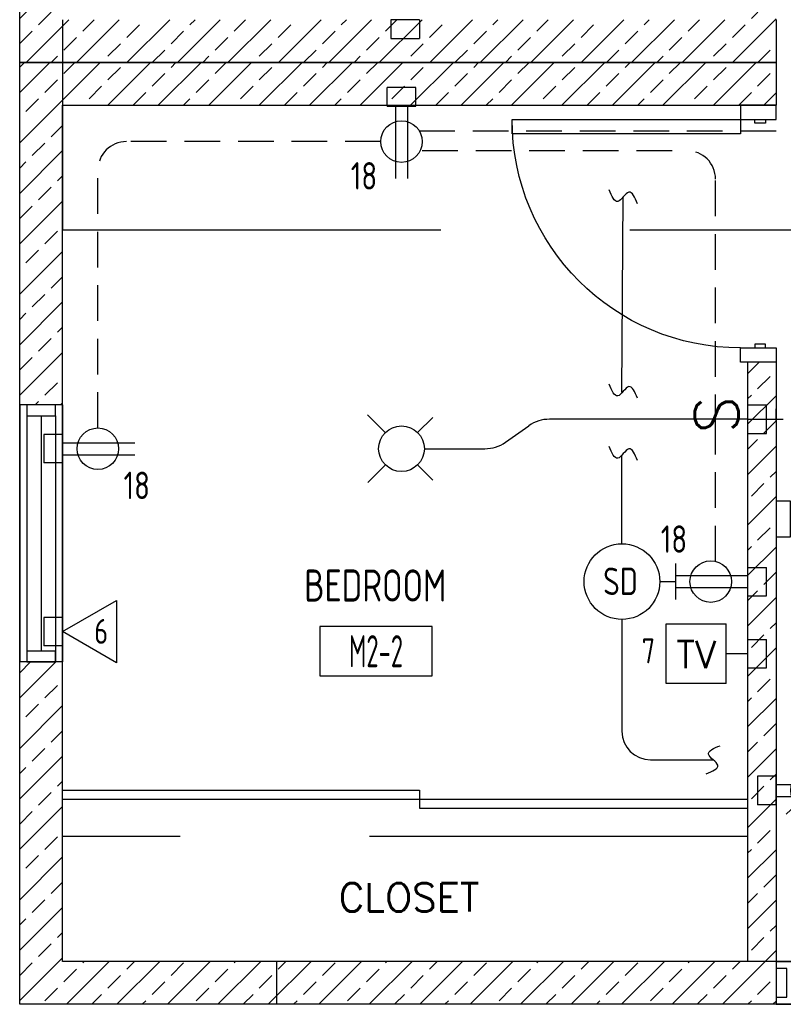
# Model space of a CAD drawing. Header units: inches. Extents: x 23373 to 33923, y 1540 to 5670.
# Tile 49 of 106: x 29656 to 29763, y 1980 to 2118. Entities that reach past the tile are written whole.
import ezdxf
from ezdxf.enums import TextEntityAlignment as Align

# ---------------------------------------------------------------- set-up
doc = ezdxf.new("R2010")
doc.units = ezdxf.units.IN
doc.header["$LTSCALE"] = 2
doc.header["$MEASUREMENT"] = 0
doc.linetypes.add('DASHED', pattern=[0.75, 0.5, -0.25])
doc.linetypes.add('HIDDEN', pattern=[0.375, 0.25, -0.125])
doc.layers.get('0').update_dxf_attribs({"color": 8, "linetype": 'CONTINUOUS'})
for name, color, linetype in [('a-door', 8, 'CONTINUOUS'), ('eeCtvDist', 5, 'CONTINUOUS'), ('eeFaDist', 4, 'CONTINUOUS'), ('eeLight-LINE', 5, 'CONTINUOUS'), ('eeLightDist', 200, 'CONTINUOUS'), ('eeLightSwitches', 200, 'CONTINUOUS'), ('eeRecepDist', 120, 'CONTINUOUS'), ('eeRecepLINE', 120, 'HIDDEN'), ('eeTelDist', 5, 'CONTINUOUS'), ('G-SYMB', 1, 'CONTINUOUS'), ('Hatch-ExisWalls', 123, 'CONTINUOUS'), ('roof', 8, 'DASHED'), ('TEXT', 2, 'CONTINUOUS'), ('Walls', 1, 'CONTINUOUS')]:
    doc.layers.add(name, color=color, linetype=linetype)
doc.styles.add('100-48', font='archstyl.shx', dxfattribs={"width": 0.9, "height": 4.8})
doc.styles.add('MED', font='archstyl.shx', dxfattribs={"width": 0.8, "height": 0.125})
doc.styles.get("Standard").update_dxf_attribs({"font": 'simplex.shx'})
pattern_1 = [(45, (516.679, -280.9924), (-3.5355339, 3.5355339), []), (45, (520.2146, -280.9924), (-3.5355339, 3.5355339), [2.5, -1.25])]
pattern_2 = [(45, (516.679, -383.744), (-3.5355339, 3.5355339), []), (45, (520.2146, -383.744), (-3.5355339, 3.5355339), [2.5, -1.25])]

# ---------------------------------------------------------------- blocks, each defined once
blk = doc.blocks.new('AINC-ROOMID')
at = {"layer": 'G-SYMB'}
blk.add_lwpolyline([(-0.2473, -0.3519), (0.2533, -0.3519), (0.2533, -0.1607), (-0.2473, -0.1607)], close=True, dxfattribs=at)
at = {"layer": 'G-SYMB', "color": 4, "linetype": 'Continuous', "style": 'MED', "oblique": -180, "text_generation_flag": 6}
for tag, p in [('%%UROOM-ID', (0, 0.2093)), ('%%USPAN', (0, 0))]:
    blk.add_attdef(tag, text='', height=0.125, rotation=180, dxfattribs=at).set_placement(p, align=Align.MIDDLE)
at = {"layer": 'G-SYMB', "color": 4, "linetype": 'Continuous', "style": 'MED', "text_generation_flag": 6, "width": 0.75}
blk.add_attdef('R-NUM', text='', height=0.125, rotation=180, dxfattribs=at).set_placement((0.003, -0.2563), align=Align.MIDDLE)
blk = doc.blocks.new('Recep-1')
at = {"layer": 'eeRecepDist', "linetype": 'Continuous'}
for p, q in [((0, 0.0176), (0.2108, 0.0176)), ((0, -0.0176), (0.2108, -0.0176))]:
    blk.add_line(p, q, dxfattribs=at)
blk.add_circle((0.1032, 0), 0.0606, dxfattribs=at)
blk = doc.blocks.new('TEL-OUT')
at = {"layer": 'eeTelDist', "linetype": 'ByBlock'}
for p, q in [((0, 0), (0.1574, 0.0909)), ((0.1574, 0.0909), (0.1574, -0.0909)), ((0.1574, -0.0909), (0, 0))]:
    blk.add_line(p, q, dxfattribs=at)
at = {"layer": 'eeTelDist'}
blk.add_line((0, -0.0725), (0, 0.0725), dxfattribs=at)
blk = doc.blocks.new('SP-SW')
at = {"layer": 'eeLightSwitches', "linetype": 'ByBlock'}
blk.add_line((0, 0), (0, 0.1873), dxfattribs=at)
blk.add_text('S', height=0.1272, dxfattribs=at).set_placement((-0.0418, 0.0268))
blk = doc.blocks.new('Smoke-Dt')
at = {"layer": 'eeFaDist'}
blk.add_circle((0, 0), 0.1104, dxfattribs=at)
at = {"layer": 'eeFaDist', "style": '100-48', "width": 0.9}
blk.add_text('SD', height=0.08, dxfattribs=at).set_placement((-0.0548, -0.0391))
blk = doc.blocks.new('RECEP-gf')
at = {"layer": 'eeRecepDist'}
blk.add_hatch(color=256, dxfattribs=at).paths.add_polyline_path([(137.8165, 590.8342, 0.073698), (137.8191, 590.8518, 0.073698), (137.8165, 590.8693), (137.7006, 590.8693, 0.073698), (137.698, 590.8518, 0.073698), (137.7006, 590.8342)])
at = {"layer": 'eeRecepDist', "linetype": 'Continuous'}
for p, q in [((137.6553, 590.8693), (137.8662, 590.8693)), ((137.6553, 590.8342), (137.8662, 590.8342))]:
    blk.add_line(p, q, dxfattribs=at)
blk.add_circle((137.7585, 590.8518), 0.0606, dxfattribs=at)
blk = doc.blocks.new('GF RECEP ACT')
at = {"layer": 'eeRecepDist'}
blk.add_line((137.6845, 589.8277), (137.8326, 589.9662), dxfattribs=at)
blk.add_blockref('RECEP-gf', (0, -0.9548), dxfattribs=at)
blk = doc.blocks.new('CEIL-LGT')
at = {"layer": 'eeLightDist', "linetype": 'ByBlock'}
for p, q in [((-0.0477, 0.0477), (-0.0991, 0.0991)), ((0.047, 0.047), (0.0916, 0.0916)), ((-0.047, -0.047), (-0.0987, -0.0987)), ((0.0477, -0.0477), (0.0918, -0.0918))]:
    blk.add_line(p, q, dxfattribs=at)
blk.add_circle((0, 0), 0.0667, dxfattribs=at)
blk = doc.blocks.new('CAJA 4X4 LUCES')
at = {"layer": 'eeLight-LINE', "color": 8, "ltscale": 2}
for p, q in [((24065.99, 2814.84), (24061.99, 2814.84)), ((24061.99, 2812.21), (24061.99, 2814.84)), ((24065.99, 2812.21), (24065.99, 2814.84)), ((24061.99, 2812.21), (24065.99, 2812.21))]:
    blk.add_line(p, q, dxfattribs=at)

msp = doc.modelspace()

# ---------------------------------------------------------------- hatches: boundary and pattern name
at = {"layer": 'Hatch-ExisWalls'}
h = msp.add_hatch(dxfattribs=at)
h.set_pattern_fill('ANSI33', color=8, scale=20)
h.set_pattern_definition(pattern_2)
h.paths.add_polyline_path([(29761.67901202, 2258.36297977), (29757.67901202, 2258.36297977), (29757.67901202, 2178.36297977), (29761.67901202, 2178.36297977)])
h.paths.add_polyline_path([(29661.67901202, 2258.36297977), (29655.67901202, 2258.36297977), (29655.67901202, 2224.36297988), (29661.67901202, 2224.36297988)])
h.paths.add_polyline_path([(29661.67901202, 2152.36297988), (29655.67901202, 2152.36297988), (29655.67901202, 2112.36297977), (29691.62900946, 2112.36297977), (29691.62294573, 2118.36297977), (29661.67901202, 2118.36297977)])
h.paths.add_polyline_path([(29801.67901202, 2232.36297977), (29797.67901202, 2232.36297977), (29797.67901202, 2193.7764608), (29801.67901202, 2193.7764608)])
h.paths.add_polyline_path([(29867.67901202, 2232.36297977), (29861.67901202, 2232.36297977), (29861.67901202, 2174.21183046, -0.0180996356), (29861.75758377, 2172.0420076, -0.0180996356), (29861.67901202, 2169.87218473), (29861.67901202, 2118.36297977), (29867.67901202, 2118.36297977)])
h = msp.add_hatch(dxfattribs=at)
h.set_pattern_fill('ANSI33', color=8, scale=20)
h.set_pattern_definition(pattern_2)
h.paths.add_polyline_path([(29761.67901202, 2142.36297977), (29757.67901202, 2142.36297977), (29757.67901202, 2118.36297977), (29761.67901202, 2118.36297977)])
h.paths.add_polyline_path([(29761.67901202, 2118.36297977), (29757.67901202, 2118.36297977), (29727.67901202, 2118.36297977), (29727.67901202, 2112.36297977), (29761.67901202, 2112.36297977)])
h.paths.add_polyline_path([(29727.67901202, 2118.36297977), (29691.62294573, 2118.36297977), (29691.62900946, 2112.36297977), (29727.67901202, 2112.36297977)])
h.paths.add_polyline_path([(29761.67901202, 2118.36297977), (29761.67901202, 2112.36297977)], flags=17)
h.paths.add_polyline_path([(29797.67901202, 2118.36297977), (29761.67901202, 2118.36297977), (29761.67901202, 2112.36297977), (29797.67901202, 2112.36297977)], flags=17)
h.paths.add_polyline_path([(29761.67901202, 2118.36297977), (29803.52797731, 2118.36297977), (29797.67901202, 2118.36297977), (29797.67901202, 2112.36297977), (29761.67901202, 2112.36297977)])
h.paths.add_polyline_path([(29801.67901202, 2157.7764608), (29797.67901202, 2157.7764608), (29797.67901202, 2118.36297977), (29801.67901202, 2118.36297977)])
h.paths.add_polyline_path([(29883.67901202, 2118.36297977), (29861.67901202, 2118.36297977), (29861.67901202, 2112.36297977), (29883.67901202, 2112.36297977)])
h.paths.add_polyline_path([(29919.67901202, 2118.36297977), (29913.67901202, 2118.36297977), (29883.67901202, 2118.36297977), (29883.67901202, 2112.36297977), (29919.67901202, 2112.36297977)])
h = msp.add_hatch(dxfattribs=at)
h.set_pattern_fill('ANSI33', color=8, scale=20)
h.set_pattern_definition(pattern_1)
h.paths.add_polyline_path([(29661.67901202, 2112.36297977), (29655.67901202, 2112.36297977), (29655.67901202, 2106.36297977), (29661.67901202, 2106.36297977)])
h.paths.add_polyline_path([(29661.67901202, 2106.36297977), (29655.67901202, 2106.36297977), (29655.67901202, 2064.36297977), (29661.67901202, 2064.36297977)])
h.paths.add_polyline_path([(29661.67901202, 2028.36297977), (29655.67901202, 2028.36297977), (29655.67901202, 1986.36297977), (29661.67901202, 1986.36297977)])
h.paths.add_polyline_path([(29661.67901202, 1986.36297977), (29655.67901202, 1986.36297977), (29655.67901202, 1980.36297977), (29661.67901202, 1980.36297977)])
h.paths.add_polyline_path([(29691.67901644, 1986.36297977), (29661.67901202, 1986.36297977), (29661.67901202, 1980.36297977), (29691.67901666, 1980.36297977)])
h.paths.add_polyline_path([(29761.67901202, 1986.36297977), (29691.67901644, 1986.36297977), (29691.67901666, 1980.36297977), (29761.67901202, 1980.36297977)])
h.paths.add_polyline_path([(29919.67901202, 1986.36297977), (29797.67901202, 1986.36297977), (29797.67901202, 1980.36297977), (29919.67901202, 1980.36297977)])
h.paths.add_polyline_path([(29949.67901202, 1986.36297977), (29919.67901202, 1986.36297977), (29919.67901202, 1980.36297977), (29949.67901202, 1980.36297977)])
h.paths.add_polyline_path([(29955.67901202, 1986.36297977), (29949.67901202, 1986.36297977), (29949.67901202, 1980.36297977), (29955.67901202, 1980.36297977)])
h.paths.add_polyline_path([(29955.67901202, 2028.36297977), (29949.67901202, 2028.36297977), (29949.67901202, 1986.36297977), (29955.67901202, 1986.36297977)])
h.paths.add_polyline_path([(29955.67901202, 2106.36297977), (29949.67901202, 2106.36297977), (29949.67901202, 2064.36297977), (29955.67901202, 2064.36297977)])
h.paths.add_polyline_path([(29955.67901202, 2112.36297977), (29949.67901202, 2112.36297977), (29949.67901202, 2106.36297977), (29955.67901202, 2106.36297977)])
h.paths.add_polyline_path([(29949.67901202, 2112.36297977), (29919.67901202, 2112.36297977), (29919.67901202, 2106.36297977), (29949.67901202, 2106.36297977)])
h.paths.add_polyline_path([(29919.67901202, 2112.36297977), (29797.67901202, 2112.36297977), (29797.67901202, 2106.36297977), (29919.67901202, 2106.36297977)])
h = msp.add_hatch(dxfattribs=at)
h.set_pattern_fill('ANSI33', color=8, scale=20)
h.set_pattern_definition(pattern_1)
h.paths.add_polyline_path([(29691.67901202, 2112.36297977), (29661.67901202, 2112.36297977), (29661.67901202, 2106.36297977), (29691.67901202, 2106.36297977)])
h.paths.add_polyline_path([(29761.67901202, 2112.36297977), (29691.67901202, 2112.36297977), (29691.67901202, 2106.36297977), (29761.67901202, 2106.36297977)])
h = msp.add_hatch(dxfattribs=at)
h.set_pattern_fill('ANSI33', color=8, scale=20)
h.set_pattern_definition(pattern_1)
h.paths.add_polyline_path([(29761.67901202, 2070.36297977), (29757.67901202, 2070.36297977), (29757.67901202, 1986.36297977), (29761.67901202, 1986.36297977)])
h.paths.add_polyline_path([(29853.67901202, 2070.36297977), (29849.67901202, 2070.36297977), (29849.67901202, 1986.36297977), (29853.67901202, 1986.36297977)])
h.paths.add_polyline_path([(29849.67901202, 2050.36297977), (29797.67901202, 2050.36297977), (29797.67901202, 2046.36297977), (29849.67901202, 2046.36297977)])
h.paths.add_polyline_path([(29801.67901202, 2070.36297977), (29797.67901202, 2070.36297977), (29797.67901202, 2050.86297977), (29797.67901202, 2050.36297977), (29801.67901202, 2050.36297977)])

# ---------------------------------------------------------------- linework, layer by layer
at = {"layer": 'a-door'}
for p, q in [((29655.67901202, 2064.36297977), (29655.67901335, 2028.36297977)), ((29661.67901202, 2064.36297977), (29661.67901202, 2028.36297977)), ((29656.67901202, 2062.86297977), (29656.67901202, 2028.36298177)), ((29658.67901202, 2062.86297977), (29658.67901202, 2029.86298177)), ((29660.67901202, 2062.86297977), (29660.67901202, 2028.36298177)), ((29761.67901202, 1986.36297933), (29797.67901202, 1986.36297933)), ((29761.67901202, 1980.36297933), (29797.67901202, 1980.36298065))]:
    msp.add_line(p, q, dxfattribs=at)
at = {"layer": 'a-door', "linetype": 'Continuous', "lineweight": -3}
for p, q in [((29661.67901202, 2010.36297977), (29711.67901202, 2010.36297977)), ((29711.67901202, 2010.36297977), (29711.67901202, 2007.86297977)), ((29661.67901202, 2009.11297977), (29757.67901202, 2009.11297977)), ((29711.67901202, 2007.86297977), (29757.67901202, 2007.86297977))]:
    msp.add_line(p, q, dxfattribs=at)
for points in [[(29761.67901202, 2104.36297977), (29761.67901202, 2106.36297977), (29756.67901202, 2106.36297977), (29756.67901202, 2104.36297977)], [(29756.67901202, 2104.36297977), (29756.67901202, 2102.36297977), (29724.67901202, 2102.36297977), (29724.67901202, 2104.36297977)], [(29760.17901202, 2104.36297977), (29760.17901202, 2103.86297977), (29758.67901202, 2103.86297977), (29758.67901202, 2104.36297977)], [(29760.17901202, 2072.36297977), (29760.17901202, 2072.86297977), (29758.67901202, 2072.86297977), (29758.67901202, 2072.36297977)], [(29761.67901202, 2072.36297977), (29761.67901202, 2070.36297977), (29756.67901202, 2070.36297977), (29756.67901202, 2072.36297977)], [(29763.67901202, 2050.86297977), (29761.67901202, 2050.86297977), (29761.67901202, 2045.86297977), (29763.67901202, 2045.86297977)]]:
    msp.add_lwpolyline(points, close=True, dxfattribs=at)
at = {"layer": 'a-door'}
for points in [[(29656.67901202, 2064.36297977), (29656.67901202, 2062.86297977), (29660.67901202, 2062.86297977), (29660.67901202, 2064.36297977)], [(29656.67901202, 2029.86298177), (29656.67901202, 2028.36298177), (29660.67901202, 2028.36298177), (29660.67901202, 2029.86298177)], [(29761.67901202, 1981.36297933), (29763.17901202, 1981.36297933), (29763.17901202, 1985.36297933), (29761.67901202, 1985.36297933)]]:
    msp.add_lwpolyline(points, close=True, dxfattribs=at)
at = {"layer": 'a-door', "linetype": 'Continuous', "lineweight": -3, "extrusion": (0, 0, -1)}
msp.add_arc((-29756.67901202, 2104.36297977), 32, 270, 0, dxfattribs=at)
at = {"layer": 'eeCtvDist', "linetype": 'ByBlock'}
for p, q in [((29746.27685644, 2033.69561895), (29754.65118411, 2033.69561895)), ((29746.27685644, 2025.32129128), (29746.27685644, 2033.69561895)), ((29754.65118411, 2025.32129128), (29754.65118411, 2033.69561895)), ((29757.67901202, 2033.05931204), (29757.67901202, 2025.95759818)), ((29754.65118411, 2029.50845511), (29757.67901202, 2029.50845511)), ((29754.65118411, 2025.32129128), (29746.27685644, 2025.32129128))]:
    msp.add_line(p, q, dxfattribs=at)
at = {"layer": 'eeFaDist', "ltscale": 10}
for p, q in [((29740.07006717, 2066.138241), (29740.25937209, 2093.5325221)), ((29740.07006717, 2044.90738508), (29740.07006717, 2057.2965831))]:
    msp.add_line(p, q, dxfattribs=at)
at = {"layer": 'eeFaDist'}
for p, q in [((29747.55906047, 2042.12836345), (29747.55906047, 2037.08571721)), ((29745.37041192, 2039.60704033), (29747.55906047, 2039.60704033))]:
    msp.add_line(p, q, dxfattribs=at)
at = {"layer": 'eeFaDist', "ltscale": 2}
for p, q in [((29740.07006717, 2034.30669558), (29740.07006717, 2018.63278365)), ((29744.07006717, 2014.63278365), (29752.84793725, 2014.63278365))]:
    msp.add_line(p, q, dxfattribs=at)
msp.add_arc((29744.07006717, 2018.63278365), 4, 180, 270, dxfattribs=at)
at = {"layer": 'eeFaDist', "ltscale": 10}
for points in [[(29742.23869061, 2092.55615496), (29741.03430412, 2094.18435074), (29739.48444549, 2092.88069951), (29738.280059, 2094.50889528)], [(29742.23869061, 2065.30379587), (29741.03430412, 2066.93199165), (29739.48444549, 2065.62834042), (29738.280059, 2067.2565362)], [(29742.23869061, 2056.5704704), (29741.03430412, 2058.19866618), (29739.48444549, 2056.89501495), (29738.280059, 2058.52321073)], [(29751.87157011, 2012.65346513), (29753.49976589, 2013.85785162), (29752.19611466, 2015.40771025), (29753.82431044, 2016.61209675)]]:
    msp.add_spline(points, degree=3, dxfattribs=at)
at = {"layer": 'eeLight-LINE', "color": 8}
for p, q in [((29708.3361474, 2106.23156897), (29710.02281936, 2106.23140851)), ((29757.67931156, 2063.20631575), (29757.6791511, 2061.51964379)), ((29761.67893179, 2062.13823255), (29761.67909225, 2063.82490451)), ((29661.67885156, 2057.38870436), (29661.67901202, 2059.07537633)), ((29757.67901202, 2040.44941355), (29757.67885156, 2038.76274159)), ((29661.67909225, 2031.75498739), (29661.67925271, 2033.44165935)), ((29757.67893179, 2030.35179103), (29757.67877133, 2028.66511906)), ((29761.67885156, 2009.49294974), (29761.67901202, 2011.17962171))]:
    msp.add_line(p, q, dxfattribs=at)
at = {"layer": 'eeLight-LINE', "ltscale": 10}
for p, q in [((29748.68728208, 2062.36297977), (29729.90803691, 2062.36297977)), ((29723.7361766, 2059.13929265), (29727.03518561, 2061.45525609)), ((29712.37901189, 2058.23156897), (29720.86332531, 2058.23156897))]:
    msp.add_line(p, q, dxfattribs=at)
for centre, start, end in [((29729.90803691, 2057.36297977), 90, 125.0695426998), ((29720.86332531, 2063.23156897), 270, 305.0695426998)]:
    msp.add_arc(centre, 5, start, end, dxfattribs=at)
at = {"layer": 'eeRecepLINE', "ltscale": 10}
for p, q in [((29711.66801252, 2102.78018601), (29899.06711442, 2102.78018601)), ((29706.27125983, 2101.27716648), (29670.63398605, 2101.27716648)), ((29712.08676421, 2100.02089783), (29749.1831529, 2100.02084356)), ((29666.63371311, 2061.13932117), (29666.63398605, 2097.27719669)), ((29753.18314705, 2060.81251166), (29753.18314705, 2096.02084356)), ((29757.67901202, 2062.36297977), (29788.68728208, 2062.3629797)), ((29753.18314705, 2042.43619953), (29753.18314705, 2060.81251166))]:
    msp.add_line(p, q, dxfattribs=at)
for centre, start, end in [((29670.63398605, 2097.27716648), 90, 179.9995672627), ((29749.18314705, 2096.02084356), 0, 89.9999161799)]:
    msp.add_arc(centre, 4, start, end, dxfattribs=at)
at = {"layer": 'roof', "ltscale": 53}
for p, q in [((29661.67901202, 2118.36297977), (29661.67901202, 2088.90545319)), ((29661.67901202, 2088.90545319), (29949.55484911, 2088.90545319)), ((29757.67901202, 2003.8679194), (29661.67901202, 2003.8679194))]:
    msp.add_line(p, q, dxfattribs=at)
at = {"layer": 'Walls'}
for p, q in [((29655.67901202, 2112.36297977), (29655.67901202, 2364.36297977)), ((29761.67901202, 2118.36297977), (29761.67901202, 2112.36297977)), ((29655.67901202, 2112.36297977), (29761.67901202, 2112.36297977)), ((29655.67901202, 1980.36297977), (29655.67901202, 2112.36297977)), ((29761.67901202, 2112.36297977), (29655.67901202, 2112.36297977)), ((29761.67901202, 2112.36297977), (29761.67901202, 2106.36297977)), ((29661.67901202, 2106.36297977), (29761.67901202, 2106.36297977)), ((29661.67901202, 1986.36297977), (29661.67901202, 2106.36297977)), ((29757.67901202, 2070.36297977), (29757.67901202, 1986.36297977)), ((29761.67901202, 2070.36297977), (29761.67901202, 1986.36297977)), ((29661.67901202, 2064.36297977), (29655.67901202, 2064.36297977)), ((29661.67901202, 2028.36297977), (29655.67901335, 2028.36297977)), ((29949.67901202, 1986.36297977), (29661.67901202, 1986.36297977)), ((29691.67901644, 1986.36297977), (29691.67901666, 1980.36297977)), ((29761.67901202, 1986.36297933), (29761.67901202, 1980.36297933)), ((29955.67901202, 1980.36297977), (29655.67901202, 1980.36297977))]:
    msp.add_line(p, q, dxfattribs=at)

# ---------------------------------------------------------------- block references
ref = msp.add_blockref('AINC-ROOMID', (29705.50787954, 2039.06982794), dxfattribs=dict(xscale=-31.40809428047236, yscale=-35.94597718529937, zscale=31.40809428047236, rotation=180))
ref.add_attrib('%%USPAN', 'BEDROOM', dxfattribs={"layer": 'G-SYMB', "color": 4, "linetype": 'Continuous', "height": 4.493247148, "rotation": 180, "style": 'MED', "text_generation_flag": 6, "width": 0.873758}).set_placement((29705.50787954, 2039.06982794), align=Align.MIDDLE)
ref.add_attrib('R-NUM', 'M2-2', dxfattribs={"layer": 'G-SYMB', "color": 4, "linetype": 'Continuous', "height": 4.493247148, "rotation": 180, "style": 'MED', "text_generation_flag": 6, "width": 0.655319}).set_placement((29705.6013493, 2029.8568832), align=Align.MIDDLE)
at = {"layer": 'eeFaDist', "xscale": 48, "yscale": 48, "zscale": 48}
msp.add_blockref('Smoke-Dt', (29740.07006717, 2039.60704033), dxfattribs=at)
at = {"layer": 'eeLight-LINE'}
for p, rotation in [((53773.66813464, 4930.57380808), 180), ((26945.46808165, 26126.35259376), 270), ((32473.88992101, -22005.75757371), 89.99999999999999), ((26945.46794257, 26103.59569163), 270), ((32473.8901617, -22031.39129069), 89.99999999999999), ((26945.46786234, 26093.4980691), 270), ((32573.88992101, -22053.65332833), 89.99999999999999)]:
    msp.add_blockref('CAJA 4X4 LUCES', p, dxfattribs=dict(at, rotation=rotation))
msp.add_blockref('CAJA 4X4 LUCES', (5645.18986932, -705.97950048), dxfattribs=at)
at = {"layer": 'eeLightDist', "xscale": 48, "yscale": 48, "zscale": 48}
msp.add_blockref('CEIL-LGT', (29709.17901202, 2058.23156897), dxfattribs=at)
at = {"layer": 'eeLightSwitches', "xscale": 48, "yscale": 48, "zscale": 48, "rotation": 90}
msp.add_blockref('SP-SW', (29757.67901202, 2062.36297977), dxfattribs=at)
at = {"layer": 'eeRecepDist', "xscale": 48, "yscale": 48, "zscale": 48}
for p, rotation in [((29709.17948338, 2106.23148874), 269.9945491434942), ((29661.67909225, 2058.23204033), 359.9945491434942), ((29747.55906047, 2039.60704033), 359.9945491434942)]:
    msp.add_blockref('Recep-1', p, dxfattribs=dict(at, rotation=rotation))
at = {"layer": 'eeTelDist', "xscale": 48, "yscale": 48, "zscale": 48}
for name, p in [('TEL-OUT', (29661.67901202, 2032.59832331)), ('GF RECEP ACT', (23154.22322304, -26304.71659846))]:
    msp.add_blockref(name, p, dxfattribs=at)

# ---------------------------------------------------------------- texts
at = {"layer": 'eeCtvDist', "color": 4, "style": '100-48', "width": 0.9}
for s, p in [('6', (29666.13281957, 2030.88989441)), ('7', (29742.84354895, 2028.15891004))]:
    msp.add_text(s, height=3.48769622, dxfattribs=at).set_placement(p)
at = {"layer": 'eeCtvDist', "color": 4, "linetype": 'ByBlock'}
msp.add_text('TV', height=3.84, dxfattribs=at).set_placement((29750.46804457, 2027.46953697), align=Align.CENTER)
at = {"layer": 'eeRecepDist', "style": '100-48', "width": 0.9}
for p in [(29702.0748916, 2094.55572015), (29670.23416265, 2051.17178807), (29745.50955013, 2043.64936693)]:
    msp.add_text('18', height=3.84, dxfattribs=at).set_placement(p)
at = {"layer": 'TEXT', "color": 2, "insert": (29700.37470475, 1997.35205838), "char_height": 4.0006921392, "width": 137.254255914, "attachment_point": 1}
msp.add_mtext('{\\Fromans|c0;CLOSET}', dxfattribs=at)

doc.saveas('drawing.dxf')
